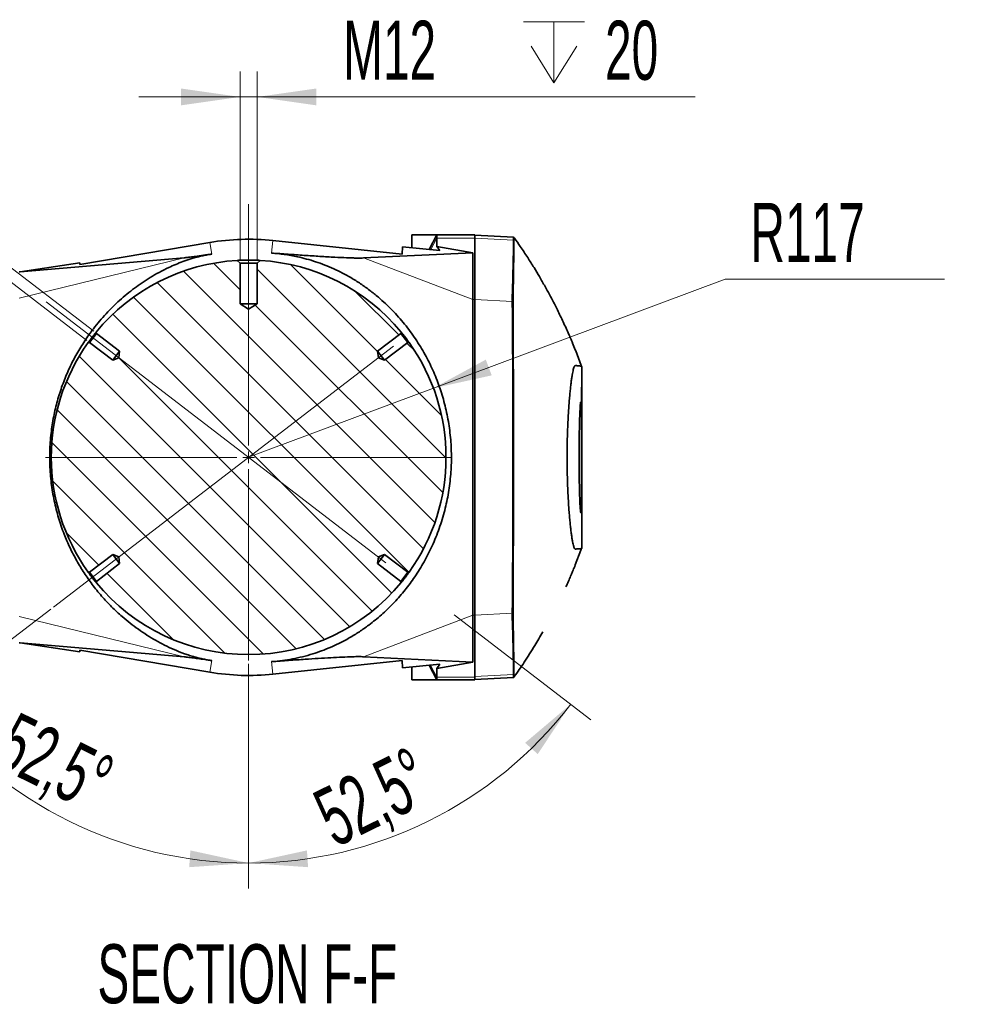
# Model space of a CAD drawing. Header units: millimetres. Extents: x 0 to 12118, y 0 to 8400.
# Tile 3 of 128: x 1954 to 3070, y 1203 to 2371. Entities that reach past the tile are written whole.
import ezdxf

# ---------------------------------------------------------------- set-up
doc = ezdxf.new("R2010")
doc.units = ezdxf.units.MM
doc.header["$LTSCALE"] = 20
doc.linetypes.add('CENTERX2', pattern=[20.32, 12.7, -2.54, 2.54, -2.54])
doc.styles.add('SLDTEXTSTYLE0', font='TXT', dxfattribs={"width": 0.605})
doc.dimstyles.new('SLDDIMSTYLE10', dxfattribs={"dimtxt": 70, "dimasz": 70, "dimexe": 0, "dimexo": 0.0625, "dimgap": 17.5, "dimtad": 1, "dimdec": 1, "dimlfac": 0.5, "dimrnd": 1e-09, "dimzin": 12, "dimdsep": 46, "dimtxsty": 'SLDTEXTSTYLE0', "dimsah": 1, "dimcen": 0.09, "dimadec": 0, "dimazin": 3, "dimtfac": 1, "dimtmove": 0, "dimatfit": 0, "dimfxl": 1, "dimfrac": 2, "dimtolj": 1, "dimtzin": 12, "dimarcsym": 0})
doc.dimstyles.new('SLDDIMSTYLE13', dxfattribs={"dimtxt": 70, "dimasz": 70, "dimexe": 0, "dimexo": 0.0625, "dimgap": 17.5, "dimtad": 0, "dimtih": 1, "dimtoh": 1, "dimdec": 1, "dimlfac": 0.5, "dimrnd": 1e-09, "dimzin": 12, "dimdsep": 46, "dimtxsty": 'SLDTEXTSTYLE0', "dimsah": 1, "dimcen": 0, "dimadec": 0, "dimazin": 3, "dimtfac": 1, "dimtofl": 0, "dimtmove": 0, "dimatfit": 3, "dimfxl": 1, "dimfrac": 2, "dimtolj": 1, "dimtzin": 12, "dimarcsym": 0})
doc.dimstyles.new('SLDDIMSTYLE14', dxfattribs={"dimtxt": 70, "dimasz": 70, "dimexe": 0, "dimexo": 0.0625, "dimgap": 17.5, "dimtad": 1, "dimdec": 4, "dimlfac": 10, "dimzin": 12, "dimdsep": 46, "dimtxsty": 'SLDTEXTSTYLE0', "dimsah": 1, "dimcen": 0.09, "dimadec": 1, "dimazin": 3, "dimtfac": 1, "dimtofl": 0, "dimtmove": 0, "dimatfit": 3, "dimfxl": 1, "dimfrac": 2, "dimtolj": 1, "dimtzin": 12, "dimarcsym": 0})

# ---------------------------------------------------------------- blocks, each defined once
blk = doc.blocks.new('_D_84')
at = {"color": 7, "linetype": 'Continuous', "lineweight": 0}
for p, q in [((2468.6, 1665.3), (2630.6, 1541)), ((2225, 1607.3), (2225, 1341))]:
    blk.add_line(p, q, dxfattribs=at)
at = {"color": 7, "linetype": 'Continuous', "lineweight": 18}
blk.add_arc((2225, 1852.3), 481.3, 270, 322.5, dxfattribs=at)
for points in [[(2606.8, 1559.3), (2552.8, 1513.6), (2567.8, 1500.3)], [(2225, 1371), (2295.5, 1366.1), (2294.1, 1386)]]:
    blk.add_solid(points, dxfattribs=at)
at = {"color": 7, "linetype": 'Continuous', "lineweight": 18, "insert": (2296.8, 1451.7), "char_height": 70, "attachment_point": 1, "rotation": 26.25, "style": 'SLDTEXTSTYLE0'}
blk.add_mtext('52,5°', dxfattribs=at)
blk = doc.blocks.new('_D_85')
at = {"color": 7, "linetype": 'Continuous', "lineweight": 0}
for p, q in [((1990.4, 1672.3), (1819.4, 1541)), ((2225, 1607.3), (2225, 1341))]:
    blk.add_line(p, q, dxfattribs=at)
at = {"color": 7, "linetype": 'Continuous', "lineweight": 18}
blk.add_arc((2225, 1852.3), 481.3, 217.5, 270, dxfattribs=at)
for points in [[(1843.2, 1559.3), (1882.2, 1500.3), (1897.2, 1513.6)], [(2225, 1371), (2155.9, 1386), (2154.5, 1366.1)]]:
    blk.add_solid(points, dxfattribs=at)
at = {"color": 7, "linetype": 'Continuous', "lineweight": 18, "insert": (1950.9, 1551.5), "char_height": 70, "attachment_point": 1, "rotation": 333.75, "style": 'SLDTEXTSTYLE0'}
blk.add_mtext('52,5°', dxfattribs=at)
blk = doc.blocks.new('_D_86')
at = {"color": 7, "linetype": 'Continuous', "lineweight": 0}
for p, q in [((2444.1, 1934.3), (2790, 2063.8)), ((2790, 2063.8), (3049.9, 2063.8)), ((2225, 1852.3), (2444.1, 1934.3))]:
    blk.add_line(p, q, dxfattribs=at)
at = {"color": 7, "linetype": 'Continuous', "lineweight": 18}
blk.add_arc((2225, 1852.3), 234, 13.2152, 38.4593, dxfattribs=at)
blk.add_solid([(2444.1, 1934.3), (2513.2, 1949.5), (2506.2, 1968.2)], dxfattribs=at)
at = {"color": 7, "linetype": 'Continuous', "lineweight": 18, "insert": (2820, 2154), "char_height": 70, "attachment_point": 1, "style": 'SLDTEXTSTYLE0'}
blk.add_mtext('R117', dxfattribs=at)
blk = doc.blocks.new('SW_SYMBOL_HOLE_DEPTH')
at = {"color": 0, "linetype": 'Continuous', "lineweight": 18}
for p, q in [((0, 17500), (16000, 17500)), ((8000, 17500), (8000, 1500)), ((2000, 11100), (8000, 1500)), ((14000, 11100), (8000, 1500))]:
    blk.add_line(p, q, dxfattribs=at)
blk = doc.blocks.new('_D_87')
at = {"color": 7, "linetype": 'Continuous', "lineweight": 0}
for p, q in [((2214.8, 2086.5), (2214.8, 2309.8)), ((2235.2, 2086.5), (2235.2, 2309.8)), ((2214.8, 2279.8), (2094.8, 2279.8)), ((2235.2, 2279.8), (2214.8, 2279.8)), ((2235.2, 2279.8), (2754.5, 2279.8))]:
    blk.add_line(p, q, dxfattribs=at)
at = {"color": 7, "linetype": 'Continuous', "lineweight": 18}
for points in [[(2214.8, 2279.8), (2144.8, 2289.8), (2144.8, 2269.8)], [(2235.2, 2279.8), (2305.2, 2269.8), (2305.2, 2289.8)]]:
    blk.add_solid(points, dxfattribs=at)
at = {"color": 7, "linetype": 'Continuous', "lineweight": 18, "xscale": 0.0045117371, "yscale": 0.0045117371, "zscale": 0.0045117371}
blk.add_blockref('SW_SYMBOL_HOLE_DEPTH', (2550.9, 2289.9), dxfattribs=at)
at = {"color": 7, "linetype": 'Continuous', "lineweight": 18, "char_height": 70, "attachment_point": 1, "style": 'SLDTEXTSTYLE0'}
for s, insert in [('M12', (2337.1, 2370.2)), ('20', (2647.6, 2370.2))]:
    blk.add_mtext(s, dxfattribs=dict(at, insert=insert))
blk = doc.blocks.new('_D_88')
at = {"color": 7, "linetype": 'Continuous', "lineweight": 0}
for p, q in [((1806, 2182.3), (1879.1, 2277.5)), ((2041.3, 2001.8), (1782.2, 2200.6)), ((2033, 1991), (1774, 2189.8)), ((1806, 2182.3), (1797.8, 2171.5)), ((1797.8, 2171.5), (1451.3, 1720))]:
    blk.add_line(p, q, dxfattribs=at)
at = {"color": 7, "linetype": 'Continuous', "lineweight": 18}
for points in [[(1806, 2182.3), (1856.6, 2231.8), (1840.7, 2243.9)], [(1797.8, 2171.5), (1747.2, 2122.1), (1763.1, 2109.9)]]:
    blk.add_solid(points, dxfattribs=at)
at = {"color": 7, "linetype": 'Continuous', "lineweight": 18, "xscale": 0.0045117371, "yscale": 0.0045117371, "zscale": 0.0045117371, "rotation": 52.5}
blk.add_blockref('SW_SYMBOL_HOLE_DEPTH', (1619, 1955.1), dxfattribs=at)
at = {"color": 7, "linetype": 'Continuous', "lineweight": 18, "char_height": 70, "attachment_point": 1, "rotation": 52.5, "style": 'SLDTEXTSTYLE0'}
for s, insert in [('13', (1614.1, 2080.7)), ('4x M8', (1379.5, 1775))]:
    blk.add_mtext(s, dxfattribs=dict(at, insert=insert))
blk = doc.blocks.new('SW_CENTERMARKSYMBOL_21')
at = {"color": 0, "linetype": 'Continuous', "lineweight": 18}
for p, q in [((0, 14), (0, 241)), ((-14, 0), (-241, 0)), ((0, 0), (-7, 0)), ((0, 0), (0, 7)), ((0, 0), (0, -7)), ((0, 0), (7, 0)), ((14, 0), (241, 0)), ((0, -14), (0, -241))]:
    blk.add_line(p, q, dxfattribs=at)

msp = doc.modelspace()

# ---------------------------------------------------------------- hatches: boundary and pattern name
at = {"linetype": 'Continuous', "lineweight": 18}
h = msp.add_hatch(dxfattribs=at)
h.set_pattern_fill('ANSI31', scale=10, angle=90, style=0)
edge = h.paths.add_edge_path(flags=0)
edge.add_line((2214.79523, 2082.468217), (2211.391023, 2085.872424))
edge.add_arc((2224.99523, 1852.268217), 234, 93.332920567, 140.561352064)
edge.add_line((2044.275801, 2000.917092), (2044.481818, 1999.352242))
edge.add_line((2044.481818, 1999.352242), (2072.050846, 1978.197782))
edge.add_line((2072.050846, 1978.197782), (2071.152793, 1970.315671))
edge.add_line((2071.152793, 1970.315671), (2063.771691, 1967.408177))
edge.add_line((2063.771691, 1967.408177), (2036.202662, 1988.562637))
edge.add_line((2036.202662, 1988.562637), (2034.637813, 1988.35662))
edge.add_arc((2224.99523, 1852.268217), 234, 144.438647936, 215.561352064)
edge.add_line((2034.637813, 1716.179813), (2036.202662, 1715.973797))
edge.add_line((2036.202662, 1715.973797), (2063.771691, 1737.128257))
edge.add_line((2063.771691, 1737.128257), (2071.152793, 1734.220763))
edge.add_line((2071.152793, 1734.220763), (2072.050846, 1726.338651))
edge.add_line((2072.050846, 1726.338651), (2044.481818, 1705.184191))
edge.add_line((2044.481818, 1705.184191), (2044.275801, 1703.619342))
edge.add_arc((2224.99523, 1852.268217), 234, 219.438647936, 320.561352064)
edge.add_line((2405.714659, 1703.619342), (2405.508642, 1705.184191))
edge.add_line((2405.508642, 1705.184191), (2377.939614, 1726.338651))
edge.add_line((2377.939614, 1726.338651), (2378.837667, 1734.220763))
edge.add_line((2378.837667, 1734.220763), (2386.218769, 1737.128257))
edge.add_line((2386.218769, 1737.128257), (2413.787798, 1715.973797))
edge.add_line((2413.787798, 1715.973797), (2415.352648, 1716.179813))
edge.add_arc((2224.99523, 1852.268217), 234, 324.438647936, 395.561352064)
edge.add_line((2415.352648, 1988.35662), (2413.787798, 1988.562637))
edge.add_line((2413.787798, 1988.562637), (2386.218769, 1967.408177))
edge.add_line((2386.218769, 1967.408177), (2378.837667, 1970.315671))
edge.add_line((2378.837667, 1970.315671), (2377.939614, 1978.197782))
edge.add_line((2377.939614, 1978.197782), (2405.508642, 1999.352242))
edge.add_line((2405.508642, 1999.352242), (2405.714659, 2000.917092))
edge.add_arc((2224.99523, 1852.268217), 234, 39.438647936, 86.667079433)
edge.add_line((2238.599437, 2085.872424), (2235.19523, 2082.468217))
edge.add_line((2235.19523, 2082.468217), (2235.19523, 2034.268217))
edge.add_line((2235.19523, 2034.268217), (2224.99523, 2028.139438))
edge.add_line((2224.99523, 2028.139438), (2214.79523, 2034.268217))
edge.add_line((2214.79523, 2034.268217), (2214.79523, 2082.468217))

# ---------------------------------------------------------------- linework, layer by layer
at = {"color": 7, "linetype": 'CENTERX2', "lineweight": 18, "ltscale": 2}
for p, q in [((2224.99523, 1964.268217), (2224.99523, 2152.468217)), ((1984.807506, 2036.570739), (2465.42464, 1667.780242)), ((1993.612418, 1674.72194), (2465.182954, 2036.570739))]:
    msp.add_line(p, q, dxfattribs=at)
at = {"color": 7, "linetype": 'Continuous', "lineweight": 35}
for p, q in [((2418.333214, 2100.791126), (2418.603367, 2116.268217)), ((2447.99523, 2116.268217), (2418.603367, 2116.268217)), ((2447.99523, 2116.268217), (2439.145443, 2098.899532)), ((2492.99523, 2116.268217), (2447.99523, 2116.268217)), ((2492.99523, 2116.268217), (2492.99523, 2112.354125)), ((2539.234264, 2113.530485), (2492.99523, 2115.95377)), ((2025.004657, 2080.888009), (2178.915759, 2107.091033)), ((2253.844541, 2109.46562), (2407.201778, 2093.261172)), ((2447.99523, 2102.533375), (2447.99523, 2112.354125)), ((2451.643076, 2097.76364), (2447.99523, 2102.533375)), ((2447.99523, 2102.533375), (2490.99523, 2094.931259)), ((2492.99523, 2112.354125), (2492.99523, 2039.631063)), ((2539.15052, 2109.932203), (2539.150489, 2109.933091)), ((2539.234264, 2113.530485), (2539.234325, 2113.530482)), ((2540.024794, 2112.416384), (2539.234325, 2113.530482)), ((2361.188133, 2088.767735), (2490.99523, 2094.931259)), ((2407.350637, 2101.789316), (2407.201778, 2093.261172)), ((2451.643076, 2097.76364), (2407.350637, 2101.789316)), ((2490.99523, 2094.931259), (2490.99523, 2039.631063)), ((1954.036864, 2072.422724), (2148.421978, 2088.965833)), ((2024.968766, 2082.944166), (1954.036864, 2072.422724)), ((2024.968766, 2082.944166), (2025.004657, 2080.888009)), ((2211.391023, 2085.872424), (2214.79523, 2082.468217)), ((2235.19523, 2082.468217), (2214.79523, 2082.468217)), ((2214.79523, 2082.468217), (2214.79523, 2034.268217)), ((2235.19523, 2082.468217), (2238.599437, 2085.872424)), ((2235.19523, 2034.268217), (2235.19523, 2082.468217)), ((1952.99523, 2072.268217), (1954.036864, 2072.422724)), ((2214.79523, 2034.268217), (2224.99523, 2028.139438)), ((2235.19523, 2034.268217), (2214.79523, 2034.268217)), ((2224.99523, 2028.139438), (2235.19523, 2034.268217)), ((2490.99523, 2039.631063), (2490.99523, 1664.869989)), ((2492.99523, 2039.631063), (2492.99523, 1664.869989)), ((2537.664615, 2037.030042), (2537.665043, 2037.033919)), ((2044.481818, 1999.352242), (2036.202662, 1988.562637)), ((2044.481818, 1999.352242), (2044.275801, 2000.917092)), ((2072.050846, 1978.197782), (2044.481818, 1999.352242)), ((2405.508642, 1999.352242), (2377.939614, 1978.197782)), ((2405.714659, 2000.917092), (2405.508642, 1999.352242)), ((2413.787798, 1988.562637), (2405.508642, 1999.352242)), ((2034.637813, 1988.35662), (2036.202662, 1988.562637)), ((2036.202662, 1988.562637), (2063.771691, 1967.408177)), ((2386.218769, 1967.408177), (2413.787798, 1988.562637)), ((2413.787798, 1988.562637), (2415.352648, 1988.35662)), ((2072.050846, 1978.197782), (2063.771691, 1967.408177)), ((2071.152793, 1970.315671), (2072.050846, 1978.197782)), ((2377.939614, 1978.197782), (2378.837667, 1970.315671)), ((2386.218769, 1967.408177), (2377.939614, 1978.197782)), ((2063.771691, 1967.408177), (2071.152793, 1970.315671)), ((2378.837667, 1970.315671), (2386.218769, 1967.408177)), ((2619.99523, 1950.258054), (2619.99523, 1960.20203)), ((2619.99523, 1950.258054), (2619.99523, 1944.107064)), ((2619.99523, 1944.107064), (2619.99523, 1892.42937)), ((2619.99523, 1892.42937), (2619.99523, 1886.278379)), ((2619.99523, 1744.331854), (2619.99523, 1886.278379)), ((2612.215214, 1724.576676), (2618.951233, 1742.145989)), ((2063.771691, 1737.128257), (2036.202662, 1715.973797)), ((2071.152793, 1734.220763), (2063.771691, 1737.128257)), ((2063.771691, 1737.128257), (2072.050846, 1726.338651)), ((2072.050846, 1726.338651), (2071.152793, 1734.220763)), ((2377.939614, 1726.338651), (2386.218769, 1737.128257)), ((2378.837667, 1734.220763), (2377.939614, 1726.338651)), ((2386.218769, 1737.128257), (2378.837667, 1734.220763)), ((2413.787798, 1715.973797), (2386.218769, 1737.128257)), ((2044.481818, 1705.184191), (2072.050846, 1726.338651)), ((2377.939614, 1726.338651), (2405.508642, 1705.184191)), ((2036.202662, 1715.973797), (2034.637813, 1716.179813)), ((2036.202662, 1715.973797), (2044.481818, 1705.184191)), ((2405.508642, 1705.184191), (2413.787798, 1715.973797)), ((2415.352648, 1716.179813), (2413.787798, 1715.973797)), ((2044.275801, 1703.619342), (2044.481818, 1705.184191)), ((2405.508642, 1705.184191), (2405.714659, 1703.619342)), ((2490.99523, 1664.869989), (2490.99523, 1609.383898)), ((2492.99523, 1664.869989), (2492.99523, 1591.636827)), ((2537.670435, 1667.502536), (2537.669951, 1667.506668)), ((1954.036864, 1632.11371), (1952.99523, 1632.268217)), ((1954.036864, 1632.11371), (2024.968766, 1621.592267)), ((2148.421978, 1615.5706), (1954.036864, 1632.11371)), ((2024.968766, 1621.592267), (2025.004657, 1623.648425)), ((2178.915759, 1597.445401), (2025.004657, 1623.648425)), ((2490.99523, 1609.383898), (2361.29274, 1615.763643)), ((2407.201778, 1611.275262), (2253.844541, 1595.070814)), ((2407.201778, 1611.275262), (2407.350687, 1602.744278)), ((2407.350687, 1602.744278), (2451.811848, 1606.791725)), ((2418.333235, 1603.744056), (2418.603367, 1588.268217)), ((2447.99523, 1588.268217), (2439.144587, 1605.638582)), ((2490.99523, 1609.383898), (2447.99523, 1601.751355)), ((2451.811848, 1606.791725), (2447.99523, 1601.751355)), ((2447.99523, 1601.751355), (2447.99523, 1591.636827)), ((2492.99523, 1591.636827), (2492.99523, 1588.268217)), ((2539.234231, 1591.005947), (2492.99523, 1588.582663)), ((2539.150453, 1594.603341), (2539.150483, 1594.604229)), ((2539.234292, 1591.00595), (2539.234231, 1591.005947)), ((2540.024769, 1592.120049), (2539.234292, 1591.00595)), ((2540.074484, 1592.121785), (2540.033971, 1592.12037)), ((2447.99523, 1588.268217), (2418.603367, 1588.268217)), ((2492.99523, 1588.268217), (2447.99523, 1588.268217))]:
    msp.add_line(p, q, dxfattribs=at)
at = {"color": 8, "linetype": 'Continuous', "lineweight": 18}
for p, q in [((2178.915759, 2107.091033), (2181.387422, 2093.422552)), ((2253.844541, 2109.46562), (2252.178234, 2094.610155)), ((2447.99523, 2112.354125), (2441.051503, 2098.726293)), ((2492.99523, 2112.354125), (2447.99523, 2112.354125)), ((2539.150489, 2109.933091), (2492.99523, 2112.318639)), ((2539.966058, 2108.832041), (2539.15052, 2109.932203)), ((2148.421978, 2088.965833), (1952.99523, 2041.227377)), ((2361.188133, 2088.767735), (2490.99523, 2039.631063)), ((2492.99523, 2039.631063), (2490.99523, 2039.631063)), ((2537.664615, 2037.030042), (2492.99523, 2039.338792)), ((2538.930548, 2035.887857), (2537.665043, 2037.033919)), ((2148.421978, 1615.5706), (1952.99523, 1663.309057)), ((2361.29274, 1615.763643), (2490.99523, 1664.869989)), ((2492.99523, 1664.869989), (2490.99523, 1664.869989)), ((2537.669951, 1667.506668), (2492.99523, 1665.197641)), ((2538.93575, 1668.648756), (2537.670435, 1667.502536)), ((2178.915759, 1597.445401), (2181.387422, 1611.113881)), ((2253.844541, 1595.070814), (2252.178234, 1609.926278)), ((2447.99523, 1591.636827), (2440.784896, 1605.787905)), ((2492.99523, 1591.636827), (2447.99523, 1591.636827)), ((2539.150453, 1594.603341), (2492.99523, 1592.217795)), ((2539.966032, 1595.704392), (2539.150483, 1594.604229))]:
    msp.add_line(p, q, dxfattribs=at)
at = {"color": 7, "linetype": 'Continuous', "lineweight": 35, "flags": 128}
for points in [[(2540.0231, 2112.416443), (2539.625378, 2112.977747), (2539.227652, 2113.539051)], [(2539.229048, 1590.998372), (2539.626839, 1591.559208), (2540.02463, 1592.120044)]]:
    msp.add_lwpolyline(points, dxfattribs=at)
at = {"color": 7, "linetype": 'Continuous', "lineweight": 35}
for start, end in [(93.332920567, 140.561352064), (39.438647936, 86.667079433), (144.438647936, 215.561352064), (324.438647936, 35.561352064), (219.438647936, 320.561352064)]:
    msp.add_arc((2224.99523, 1852.268217), 234, start, end, dxfattribs=at)
for centre, start_param, end_param in [((2224.99523, 1835.413507), 6.1781068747, 6.451506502), ((2224.99523, 1869.122927), 2.9732714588, 3.2466710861)]:
    msp.add_ellipse(centre, major_axis=(0, 275.572075), ratio=0.9981278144, start_param=start_param, end_param=end_param, dxfattribs=at)
for points, knots in [([(2447.99523, 2116.268217), (2447.99523, 2116.10542), (2447.99523, 2115.778687), (2447.99523, 2113.498293), (2447.99523, 2112.354125)], [0, 0, 0, 0, 0.4982589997, 1, 1, 1, 1]), ([(2537.665043, 2037.033919), (2537.614597, 2039.245132), (2537.513712, 2043.667296), (2537.871125, 2050.273805), (2538.137469, 2063.509352), (2538.58227, 2078.960853), (2538.91875, 2094.426614), (2539.030601, 2103.288023), (2539.110547, 2107.717476), (2539.15052, 2109.932203)], [0, 0, 0, 0, 0.0907946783, 0.181578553, 0.2723574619, 0.635472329, 0.8177361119, 0.9088680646, 1, 1, 1, 1]), ([(2539.150489, 2109.933091), (2539.187331, 2110.958085), (2539.242709, 2112.498799), (2539.20073, 2113.393873), (2539.223079, 2113.484921), (2539.234264, 2113.530485)], [0, 0, 0, 0, 0.4982158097, 0.7488899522, 1, 1, 1, 1]), ([(2608.975468, 1987.946181), (2608.944374, 1988.021471), (2608.381319, 1989.384839), (2606.941129, 1992.79753), (2604.463581, 1998.566458), (2601.370616, 2005.533593), (2598.010033, 2012.85785), (2594.584446, 2020.081518), (2590.731575, 2027.956367), (2586.448136, 2036.405222), (2581.566093, 2045.666362), (2576.06492, 2055.703275), (2569.968364, 2066.33638), (2563.101674, 2077.774169), (2555.580105, 2089.708818), (2547.846223, 2101.456939), (2542.438587, 2109.09769), (2540.065793, 2112.450343)], [0, 0, 0, 0, 0.0017121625, 0.0310042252, 0.077857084, 0.1336809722, 0.1912224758, 0.2472648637, 0.3018201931, 0.3757210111, 0.4467628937, 0.5228280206, 0.6172166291, 0.7044601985, 0.8032645, 0.9136752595, 1, 1, 1, 1]), ([(2181.387422, 1611.113881), (2179.733349, 1611.375614), (2176.427992, 1611.898637), (2171.296372, 1612.905175), (2166.145544, 1614.084379), (2160.598975, 1615.538758), (2154.762109, 1617.301452), (2146.384814, 1620.169621), (2136.373549, 1624.158604), (2125.180294, 1629.445794), (2111.033541, 1637.09504), (2094.013358, 1647.921877), (2076.875705, 1661.422337), (2062.448846, 1674.849235), (2050.537412, 1687.58958), (2039.654183, 1701.003654), (2029.816768, 1715.009305), (2021.02691, 1729.486001), (2013.056606, 1744.872686), (2005.724697, 1761.813317), (1999.33399, 1780.424368), (1994.182874, 1800.654925), (1990.655194, 1821.616702), (1988.975436, 1843.078449), (1989.115478, 1864.701152), (1991.023444, 1885.592919), (1994.557418, 1905.453137), (1999.384433, 1924.156685), (2005.492101, 1942.091727), (2012.768089, 1959.10505), (2021.133794, 1975.313077), (2030.506156, 1990.63334), (2041.990838, 2006.711649), (2055.722266, 2022.928655), (2072.012386, 2038.930607), (2089.411249, 2053.184654), (2105.252014, 2063.895874), (2118.933178, 2071.806094), (2129.080874, 2076.952277), (2138.371728, 2081.147627), (2146.909707, 2084.565754), (2154.751986, 2087.253432), (2161.460062, 2089.228719), (2166.693552, 2090.591312), (2171.927501, 2091.760969), (2176.859979, 2092.711204), (2179.931737, 2093.193836), (2181.387422, 2093.422552)], [0, 0, 0, 0, 0.0073135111, 0.0146146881, 0.0214927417, 0.028370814, 0.0373662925, 0.0463880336, 0.0666152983, 0.0869510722, 0.107287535, 0.1479727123, 0.1886539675, 0.2165976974, 0.244566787, 0.2724999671, 0.2977849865, 0.3231433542, 0.3484815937, 0.3737390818, 0.4022142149, 0.4307662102, 0.4592180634, 0.4878030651, 0.5164953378, 0.5450811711, 0.5714400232, 0.5978775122, 0.6242536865, 0.6506338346, 0.677018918, 0.70415252, 0.7312903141, 0.7679747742, 0.8046682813, 0.8423704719, 0.8800771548, 0.9011781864, 0.9222749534, 0.9365527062, 0.9508292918, 0.9649683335, 0.9721119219, 0.9792454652, 0.9863929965, 0.9935517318, 1, 1, 1, 1]), ([(2148.421978, 2088.965833), (2149.041841, 2089.023084), (2151.129302, 2089.215883), (2155.618576, 2089.755637), (2162.6726, 2090.692982), (2171.305136, 2091.920021), (2178.019025, 2092.920571), (2181.387422, 2093.422552)], [0, 0, 0, 0, 0.0778872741, 0.2622948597, 0.4508069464, 0.7244666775, 1, 1, 1, 1]), ([(2252.178234, 1609.926278), (2256.484067, 1610.312211), (2264.54733, 1611.034923), (2276.844017, 1613.033197), (2288.860634, 1615.630826), (2300.471907, 1618.856987), (2311.501247, 1622.614613), (2321.793026, 1626.712701), (2332.876724, 1631.789614), (2344.49475, 1637.987323), (2356.389574, 1645.328917), (2369.210059, 1654.363663), (2382.604504, 1665.326838), (2396.365143, 1678.579424), (2409.087616, 1692.923803), (2421.004007, 1708.713864), (2431.93421, 1725.929847), (2441.830522, 1744.845322), (2450.294618, 1765.122266), (2456.998904, 1786.237092), (2461.771926, 1807.762314), (2464.675431, 1829.377589), (2465.741503, 1851.300752), (2464.842237, 1873.245404), (2462.09583, 1894.920283), (2457.574541, 1916.052696), (2451.336792, 1936.388377), (2443.57214, 1955.810412), (2434.13706, 1974.734922), (2423.010564, 1992.96654), (2410.021012, 2010.573857), (2395.458329, 2027.034025), (2381.438063, 2040.199215), (2368.71683, 2050.456362), (2357.822732, 2058.250554), (2346.953305, 2065.090767), (2336.237108, 2071.000159), (2325.869043, 2076.036267), (2315.201847, 2080.54266), (2304.384272, 2084.411304), (2293.582924, 2087.651505), (2281.108521, 2090.696863), (2267.16865, 2093.22455), (2257.176789, 2094.148125), (2252.178234, 2094.610155)], [0, 0, 0, 0, 0.0202910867, 0.0379978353, 0.0557365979, 0.0734033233, 0.0882136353, 0.1030745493, 0.1178880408, 0.1371148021, 0.1564230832, 0.1757018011, 0.2034023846, 0.2311160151, 0.259494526, 0.2878725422, 0.318046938, 0.3482156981, 0.3794491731, 0.4106741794, 0.439992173, 0.4693955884, 0.4986997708, 0.5280346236, 0.5574691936, 0.5868172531, 0.6160941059, 0.6454490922, 0.6747483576, 0.706443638, 0.7381439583, 0.7707512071, 0.8033500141, 0.8222662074, 0.8411998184, 0.8600856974, 0.8755372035, 0.8910251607, 0.9064541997, 0.9219367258, 0.9374792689, 0.9529826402, 0.9764789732, 1, 1, 1, 1]), ([(2252.178234, 2094.610155), (2258.732284, 2094.133162), (2271.839611, 2093.179231), (2290.999366, 2091.859732), (2309.614172, 2090.654752), (2326.547884, 2089.677097), (2339.118109, 2089.081641), (2347.726866, 2088.784906), (2353.235842, 2088.670469), (2357.819859, 2088.653076), (2360.062442, 2088.729415), (2361.188133, 2088.767735)], [0, 0, 0, 0, 0.1530008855, 0.3059837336, 0.4603702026, 0.6146738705, 0.7496624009, 0.8181594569, 0.8866295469, 0.9430923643, 1, 1, 1, 1]), ([(2224.99523, 2086.268217), (2224.712089, 2086.267901), (2223.697295, 2086.266771), (2221.940132, 2086.251518), (2219.821243, 2086.214084), (2217.826763, 2086.160946), (2216.032829, 2086.098556), (2214.460284, 2086.032417), (2213.170141, 2085.970158), (2212.18954, 2085.918005), (2211.663887, 2085.888225), (2211.426233, 2085.87448), (2211.402793, 2085.873111), (2211.391023, 2085.872424)], [0, 0, 0, 0, 0.0392096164, 0.140529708, 0.2447729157, 0.3464707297, 0.4510001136, 0.5549050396, 0.6616648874, 0.7684805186, 0.8782621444, 0.9388738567, 1, 1, 1, 1]), ([(2238.599437, 2085.872424), (2238.576946, 2085.873739), (2238.531587, 2085.876393), (2238.130137, 2085.89948), (2237.386495, 2085.940593), (2236.207021, 2086.000781), (2234.679248, 2086.069728), (2232.888582, 2086.137673), (2230.853988, 2086.198087), (2228.824632, 2086.2396), (2226.845481, 2086.263936), (2225.615976, 2086.26678), (2224.99523, 2086.268217)], [0, 0, 0, 0, 0.084463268, 0.1703387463, 0.2803982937, 0.3937199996, 0.5024667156, 0.6145226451, 0.72056885, 0.8298680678, 0.9141047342, 1, 1, 1, 1]), ([(2537.669951, 1667.506668), (2537.629558, 1668.828568), (2537.548763, 1671.472611), (2537.831201, 1678.20814), (2537.827696, 1687.030809), (2537.917029, 1698.083788), (2537.979569, 1711.049067), (2538.036956, 1725.844224), (2538.088116, 1742.212638), (2538.142888, 1759.958839), (2538.18986, 1778.898965), (2538.218471, 1798.750566), (2538.238173, 1819.275679), (2538.250219, 1840.228899), (2538.252103, 1861.329138), (2538.240255, 1882.320504), (2538.221406, 1902.922733), (2538.197566, 1922.887857), (2538.150651, 1941.976292), (2538.095844, 1959.904639), (2538.049308, 1976.485137), (2537.987964, 1991.518761), (2537.928059, 2004.74631), (2537.854294, 2016.081604), (2537.837053, 2025.415299), (2537.537912, 2032.724944), (2537.622383, 2035.595091), (2537.664615, 2037.030042)], [0, 0, 0, 0, 0.0384081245, 0.0768232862, 0.1168119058, 0.1569281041, 0.1969168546, 0.2369061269, 0.2770228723, 0.3170120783, 0.3570031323, 0.3971216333, 0.4371126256, 0.4771110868, 0.5172371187, 0.5572355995, 0.5972320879, 0.6373561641, 0.6773527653, 0.7173513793, 0.7574776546, 0.7974764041, 0.8374682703, 0.8775877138, 0.9175797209, 0.9587933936, 1, 1, 1, 1]), ([(2044.275801, 2000.917092), (2044.275408, 2000.916614), (2044.272568, 2000.91316), (2044.201694, 2000.827019), (2043.962396, 2000.535514), (2043.581736, 2000.069793), (2043.080698, 1999.453023), (2042.466312, 1998.690757), (2041.773358, 1997.823045), (2041.009735, 1996.856841), (2040.217562, 1995.843255), (2039.402634, 1994.788306), (2038.605455, 1993.744083), (2037.829962, 1992.716367), (2037.109624, 1991.751009), (2036.448838, 1990.856178), (2035.873438, 1990.069589), (2035.38948, 1989.402599), (2035.015691, 1988.883991), (2034.760075, 1988.527605), (2034.650089, 1988.373792), (2034.640772, 1988.36076), (2034.637813, 1988.35662)], [0, 0, 0, 0, 0.0087019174, 0.0628521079, 0.1185733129, 0.1726838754, 0.2283938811, 0.2819547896, 0.3371182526, 0.3898221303, 0.4441007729, 0.4960198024, 0.5494651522, 0.6010532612, 0.6541234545, 0.7059891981, 0.7593190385, 0.811920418, 0.8660001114, 0.9194491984, 0.9744136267, 1, 1, 1, 1]), ([(2415.352648, 1988.35662), (2415.350205, 1988.360034), (2415.336048, 1988.379822), (2415.04568, 1988.78634), (2414.159373, 1990.014728), (2412.860609, 1991.783745), (2411.305099, 1993.855769), (2409.668544, 1995.983438), (2408.127791, 1997.939844), (2406.845694, 1999.534643), (2405.97219, 2000.604419), (2405.722532, 2000.907512), (2405.715348, 2000.916253), (2405.714659, 2000.917092)], [0, 0, 0, 0, 0.02291785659, 0.13282988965, 0.24254123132, 0.35103737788, 0.45776122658, 0.56295348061, 0.66760396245, 0.7729486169, 0.87985511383, 0.98846519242, 1, 1, 1, 1]), ([(2612.215214, 1979.960265), (2611.176095, 1982.50131), (2610.095885, 1985.142839), (2609.016439, 1987.843412), (2608.975376, 1987.946143)], [0, 0, 0, 0, 0.9619595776, 1, 1, 1, 1]), ([(2618.951233, 1962.388017), (2616.776727, 1968.198368), (2614.533213, 1974.193109), (2612.284384, 1979.78817), (2612.215214, 1979.960265)], [0, 0, 0, 0, 0.9692415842, 1, 1, 1, 1]), ([(2619.99523, 1959.517699), (2619.982783, 1959.552137), (2619.957855, 1959.62111), (2619.752354, 1960.190049), (2619.434156, 1961.067893), (2619.112348, 1961.947592), (2618.951233, 1962.388017)], [0, 0, 0, 0, 0.2482799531, 0.4972596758, 0.7483014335, 1, 1, 1, 1]), ([(2619.99523, 1960.20203), (2619.875866, 1960.291241), (2619.637137, 1960.469662), (2617.833487, 1960.758606), (2615.632711, 1960.681425), (2613.642003, 1961.151137), (2612.293545, 1961.338608), (2611.246394, 1960.278511), (2610.61678, 1958.778722), (2609.961921, 1956.492856), (2609.291575, 1953.497908), (2608.618989, 1949.809509), (2607.944059, 1945.460415), (2607.267276, 1940.405335), (2606.601186, 1934.713885), (2605.959868, 1928.484518), (2605.346382, 1921.705451), (2604.76699, 1914.35962), (2604.23756, 1906.571507), (2603.772102, 1898.476899), (2603.372604, 1890.067522), (2603.045262, 1881.307452), (2602.800536, 1872.333649), (2602.646049, 1863.296958), (2602.580244, 1854.177524), (2602.607686, 1844.956439), (2602.728119, 1835.783589), (2602.937312, 1826.811267), (2603.229313, 1818.010858), (2603.603963, 1809.37151), (2604.050312, 1801.0454), (2604.554454, 1793.167839), (2605.110022, 1785.703692), (2605.714904, 1778.646278), (2606.353827, 1772.123933), (2607.010481, 1766.238107), (2607.681988, 1760.949237), (2608.367609, 1756.267921), (2609.053845, 1752.265385), (2609.727258, 1749.00454), (2610.389676, 1746.47863), (2611.039708, 1744.654166), (2611.857088, 1743.458707), (2612.791876, 1743.370186), (2614.132399, 1743.696611), (2615.867816, 1743.690463), (2617.633742, 1743.845383), (2619.514798, 1744.020128), (2619.803041, 1744.207153), (2619.99523, 1744.331854)], [0, 0, 0, 0, 0.0905857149, 0.1811718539, 0.2466252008, 0.2793683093, 0.3120987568, 0.3222400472, 0.332377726, 0.3428178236, 0.3532566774, 0.363396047, 0.3735352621, 0.3839652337, 0.3943954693, 0.4046169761, 0.4148382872, 0.4253580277, 0.4358777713, 0.4460832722, 0.4562887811, 0.4667895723, 0.4772903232, 0.4875170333, 0.4977437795, 0.5082667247, 0.5187896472, 0.5290307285, 0.5392718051, 0.5498111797, 0.5603505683, 0.5705788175, 0.5808070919, 0.5913337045, 0.6018604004, 0.6120713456, 0.6222823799, 0.6327892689, 0.6432967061, 0.6535468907, 0.6637974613, 0.6743599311, 0.6849200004, 0.7046402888, 0.7243720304, 0.7638461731, 0.8228650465, 0.8818929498, 1, 1, 1, 1]), ([(2619.987893, 1951.171229), (2619.98652, 1951.194127), (2619.982503, 1951.261117), (2619.969284, 1950.351126), (2619.949786, 1948.544329), (2619.926331, 1945.808393), (2619.901679, 1942.332141), (2619.877504, 1938.134623), (2619.856456, 1933.414307), (2619.840158, 1928.218747), (2619.830437, 1922.788535), (2619.828067, 1917.179788), (2619.833318, 1911.652123), (2619.845769, 1906.26278), (2619.864023, 1901.261131), (2619.886643, 1896.699818), (2619.911165, 1892.786437), (2619.935678, 1889.575459), (2619.95797, 1887.162709), (2619.97533, 1885.770941), (2619.98636, 1885.032724), (2619.988004, 1885.295721), (2619.988166, 1885.321575)], [0, 0, 0, 0, 0.0274813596, 0.0803988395, 0.1348508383, 0.1877702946, 0.242224, 0.2951509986, 0.3496124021, 0.4025478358, 0.4570180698, 0.5099591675, 0.564435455, 0.6173782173, 0.6718564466, 0.724796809, 0.7792727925, 0.8322068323, 0.8866764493, 0.9396018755, 0.9940625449, 1, 1, 1, 1]), ([(2619.782418, 1852.268217), (2619.780749, 1848.521419), (2619.777412, 1841.027848), (2619.74955, 1830.155557), (2619.702624, 1819.98113), (2619.632366, 1810.758308), (2619.534503, 1802.748602), (2619.406714, 1796.133733), (2619.245037, 1791.15607), (2619.050969, 1787.887366), (2618.824059, 1786.484176), (2618.571041, 1786.90317), (2618.297116, 1789.20404), (2618.013672, 1793.243127), (2617.731841, 1798.977829), (2617.465142, 1806.187174), (2617.228545, 1814.725824), (2617.033769, 1824.317746), (2616.895291, 1834.724901), (2616.81874, 1845.63845), (2616.812943, 1856.753181), (2616.87469, 1867.755746), (2617.003801, 1878.312488), (2617.188853, 1888.141846), (2617.4211, 1896.924868), (2617.684955, 1904.450851), (2617.96698, 1910.453824), (2618.252785, 1914.825601), (2618.529207, 1917.380376), (2618.78708, 1918.125838), (2619.017192, 1916.97116), (2619.216822, 1914.031414), (2619.382046, 1909.317196), (2619.515203, 1903.028683), (2619.616872, 1895.279564), (2619.691595, 1886.330532), (2619.742279, 1876.393662), (2619.768511, 1867.143219), (2619.780584, 1859.0384), (2619.781806, 1854.524945), (2619.782418, 1852.268217)], [0, 0, 0, 0, 0.027344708, 0.0546892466, 0.0816762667, 0.1086628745, 0.1355883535, 0.1625133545, 0.1893416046, 0.2161695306, 0.2429086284, 0.2696477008, 0.2963462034, 0.3230449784, 0.3497688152, 0.376493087, 0.4032946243, 0.430096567, 0.4569921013, 0.4838878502, 0.5108538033, 0.5378196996, 0.5648053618, 0.5917907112, 0.6187380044, 0.645684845, 0.6725494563, 0.699413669, 0.7261845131, 0.7529551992, 0.7796629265, 0.806370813, 0.8330762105, 0.8597820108, 0.8865480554, 0.9133145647, 0.9401770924, 0.9670399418, 0.983519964, 1, 1, 1, 1]), ([(2618.951233, 1742.145989), (2619.11036, 1742.580926), (2619.429012, 1743.451886), (2619.74808, 1744.331967), (2619.956907, 1744.910081), (2619.982444, 1744.980758), (2619.99523, 1745.016147)], [0, 0, 0, 0, 0.2483579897, 0.4973361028, 0.7483103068, 1, 1, 1, 1]), ([(2609.05074, 1716.84923), (2609.251012, 1717.324628), (2610.306717, 1719.83062), (2611.360963, 1722.452322), (2612.215214, 1724.576676)], [0, 0, 0, 0, 0.1897044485, 1, 1, 1, 1]), ([(2034.637813, 1716.179813), (2034.686512, 1716.111561), (2034.785713, 1715.97253), (2035.578748, 1714.869529), (2036.781366, 1713.223877), (2038.292165, 1711.199712), (2039.925092, 1709.064136), (2041.504744, 1707.047127), (2042.865043, 1705.347236), (2043.847183, 1704.140482), (2044.240755, 1703.661965), (2044.268544, 1703.628168), (2044.275801, 1703.619342)], [0, 0, 0, 0, 0.10593628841, 0.21579435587, 0.32465899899, 0.43182257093, 0.53731610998, 0.64197937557, 0.74704815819, 0.85352684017, 0.96174618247, 1, 1, 1, 1]), ([(2405.714659, 1703.619342), (2405.722125, 1703.628422), (2405.750748, 1703.663234), (2406.158851, 1704.159418), (2407.183534, 1705.418908), (2408.601382, 1707.192864), (2410.216696, 1709.259743), (2411.837436, 1711.384426), (2413.297837, 1713.344631), (2414.447458, 1714.919138), (2415.209308, 1715.978932), (2415.305261, 1716.113404), (2415.352648, 1716.179813)], [0, 0, 0, 0, 0.0387983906, 0.148745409, 0.2583335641, 0.3665878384, 0.4730508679, 0.5780867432, 0.6827593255, 0.7882863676, 0.8954439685, 1, 1, 1, 1]), ([(2601.19321, 1698.712989), (2601.390034, 1699.139635), (2602.660109, 1701.892715), (2604.713124, 1706.599189), (2607.138083, 1712.21708), (2608.506538, 1715.499959), (2609.066265, 1716.842727)], [0, 0, 0, 0, 0.0713184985, 0.4602078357, 0.7792134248, 1, 1, 1, 1]), ([(2539.150483, 1594.604229), (2539.143059, 1595.70807), (2539.120786, 1599.019548), (2538.937421, 1606.739451), (2538.696163, 1621.649954), (2538.245313, 1638.49004), (2537.893528, 1652.992862), (2537.547211, 1661.272688), (2537.62936, 1665.425885), (2537.670435, 1667.502536)], [0, 0, 0, 0, 0.04539445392, 0.13618154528, 0.3177553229, 0.65887701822, 0.82943774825, 0.91471673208, 1, 1, 1, 1]), ([(2540.003933, 1592.171578), (2543.966836, 1597.816486), (2552.434681, 1609.878403), (2563.705114, 1627.653983), (2570.798207, 1639.887278), (2573.958768, 1645.338227)], [0, 0, 0, 0, 0.3278255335, 0.7004904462, 1, 1, 1, 1]), ([(2181.387422, 1611.113881), (2178.545419, 1611.53789), (2172.852431, 1612.387246), (2164.795383, 1613.545288), (2157.310169, 1614.565369), (2151.786227, 1615.25397), (2149.217128, 1615.495764), (2148.421978, 1615.5706)], [0, 0, 0, 0, 0.23225535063, 0.46524472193, 0.68155335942, 0.90143910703, 1, 1, 1, 1]), ([(2361.29274, 1615.763643), (2359.467302, 1615.815599), (2355.781024, 1615.920519), (2347.140678, 1615.750258), (2336.054617, 1615.329535), (2322.33321, 1614.621686), (2307.627887, 1613.751768), (2290.933118, 1612.67099), (2272.473317, 1611.402437), (2258.946812, 1610.41859), (2252.178234, 1609.926278)], [0, 0, 0, 0, 0.0890482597, 0.1798234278, 0.3042891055, 0.4288959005, 0.5567838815, 0.6847071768, 0.8422294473, 1, 1, 1, 1]), ([(2447.99523, 1591.636827), (2447.99523, 1590.657937), (2447.99523, 1588.693408), (2447.99523, 1588.410271), (2447.99523, 1588.268217)], [0, 0, 0, 0, 0.4982824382, 1, 1, 1, 1]), ([(2539.234231, 1591.005947), (2539.244534, 1591.175547), (2539.260023, 1591.430479), (2539.153208, 1592.936627), (2539.151372, 1594.047448), (2539.150453, 1594.603341)], [0, 0, 0, 0, 0.4982159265, 0.7488896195, 1, 1, 1, 1])]:
    msp.add_open_spline(points, degree=3, knots=knots, dxfattribs=at)
at = {"color": 8, "linetype": 'Continuous', "lineweight": 18}
for points, knots in [([(2538.930548, 2035.887857), (2538.876984, 2038.930563), (2538.769856, 2045.015967), (2539.180348, 2054.124203), (2539.305091, 2063.242403), (2539.486609, 2073.372227), (2539.666471, 2084.515724), (2539.842654, 2096.672965), (2539.924923, 2104.779016), (2539.966058, 2108.832041)], [0, 0, 0, 0, 0.12500057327, 0.2500008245, 0.37500071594, 0.50000057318, 0.6666670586, 0.83333352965, 1, 1, 1, 1]), ([(2538.93575, 1668.648756), (2538.945135, 1669.690301), (2538.963841, 1671.76607), (2539.004553, 1676.645149), (2539.020701, 1682.770661), (2539.081192, 1691.066322), (2539.113507, 1701.956519), (2539.154068, 1715.899427), (2539.208022, 1731.699837), (2539.232232, 1749.150928), (2539.275609, 1768.014523), (2539.310423, 1788.024255), (2539.318261, 1808.915995), (2539.330868, 1830.401528), (2539.340398, 1852.181), (2539.330749, 1873.972577), (2539.318476, 1895.459392), (2539.310867, 1916.353961), (2539.275085, 1936.375916), (2539.232784, 1955.24361), (2539.207971, 1972.706391), (2539.155508, 1988.524372), (2539.114615, 2002.473014), (2539.076256, 2013.386231), (2539.031757, 2021.686623), (2538.982648, 2027.831541), (2538.963974, 2032.747924), (2538.941699, 2034.840366), (2538.930548, 2035.887857)], [0, 0, 0, 0, 0.0313505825, 0.0624808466, 0.0936644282, 0.1250306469, 0.1666966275, 0.2081874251, 0.2500193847, 0.291628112, 0.3331316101, 0.3749859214, 0.4165530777, 0.4580811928, 0.4999441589, 0.5414776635, 0.5830708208, 0.6248946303, 0.6664022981, 0.7080238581, 0.7498391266, 0.7913286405, 0.832980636, 0.8747785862, 0.905896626, 0.937061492, 0.9684925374, 1, 1, 1, 1]), ([(2539.966032, 1595.704392), (2539.924916, 1599.757419), (2539.842683, 1607.863472), (2539.666323, 1620.02071), (2539.486641, 1631.164216), (2539.305022, 1641.294039), (2539.182388, 1650.412315), (2538.758433, 1659.520079), (2538.876644, 1665.605863), (2538.93575, 1668.648756)], [0, 0, 0, 0, 0.1666664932, 0.3333329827, 0.4999994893, 0.6249993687, 0.749999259, 0.8749995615, 1, 1, 1, 1])]:
    msp.add_open_spline(points, degree=3, knots=knots, dxfattribs=at)
for points in [[(2539.966058, 2108.832041), (2539.987948, 2109.876533), (2540.031729, 2111.965517), (2540.027106, 2112.266095), (2540.024794, 2112.416384)], [(2540.024769, 1592.120049), (2540.027082, 1592.270338), (2540.031708, 1592.570916), (2539.987924, 1594.6599), (2539.966032, 1595.704392)]]:
    msp.add_open_spline(points, degree=3, dxfattribs=at)

# ---------------------------------------------------------------- block references
at = {"color": 7, "linetype": 'Continuous', "lineweight": 18}
msp.add_blockref('SW_CENTERMARKSYMBOL_21', (2224.99523, 1852.268217), dxfattribs=at)

# ---------------------------------------------------------------- texts
at = {"color": 7, "linetype": 'Continuous', "lineweight": 18, "insert": (2223.416276, 1274.697435), "char_height": 70, "attachment_point": 2, "style": 'SLDTEXTSTYLE0'}
msp.add_mtext('SECTION F-F', dxfattribs=at)

# ---------------------------------------------------------------- dimensions: what is measured, and where the dimension line sits
at = {"color": 7, "linetype": 'Continuous', "lineweight": 18}
dim = msp.add_linear_dim(base=(2214.79523, 2279.7509), p1=(2235.19523, 2082.468217), p2=(2214.79523, 2082.468217), text='M12 {\\fGDT;x}20', dimstyle='SLDDIMSTYLE10', dxfattribs=at)
dim.commit()
dim.dimension.update_dxf_attribs({"geometry": '_D_87', "text_midpoint": (2545.827335, 2279.7509), "dimtype": 160})
dim = msp.add_linear_dim(base=(1797.765457, 2171.521939), p1=(2044.481818, 1999.352242), p2=(2036.202662, 1988.562637), angle=52.5, text='4x M8 {\\fGDT;x}13', dimstyle='SLDDIMSTYLE10', dxfattribs=at)
dim.commit()
dim.dimension.update_dxf_attribs({"geometry": '_D_88', "text_midpoint": (1601.129038, 1915.260368), "dimtype": 160})
dim = msp.add_radius_dim(center=(2224.99523, 1852.268217), mpoint=(2444.146594, 1934.296746), dimstyle='SLDDIMSTYLE13', dxfattribs=at)
dim.commit()
dim.dimension.update_dxf_attribs({"geometry": '_D_86', "text_midpoint": (2934.937159, 2117.472899), "dimtype": 164})
for base, line1, line2, picture, middle in [((2012.13719, 1420.634811), ((1993.612418, 1674.72194), (2465.182954, 2036.570739)), ((2224.99523, 2093.268217), (2224.99523, 1611.268217)), '_D_85', (2012.13719, 1420.634811)), ((2437.85327, 1420.634811), ((2224.99523, 1611.268217), (2224.99523, 2093.268217)), ((2465.42464, 1667.780242), (1984.807506, 2036.570739)), '_D_84', (2437.85327, 1420.634811))]:
    dim = msp.add_angular_dim_2l(base=base, line1=line1, line2=line2, dimstyle='SLDDIMSTYLE14', dxfattribs=at)
    dim.commit()
    dim.dimension.update_dxf_attribs({"geometry": picture, "text_midpoint": middle, "dimtype": 162})

doc.saveas('drawing.dxf')
